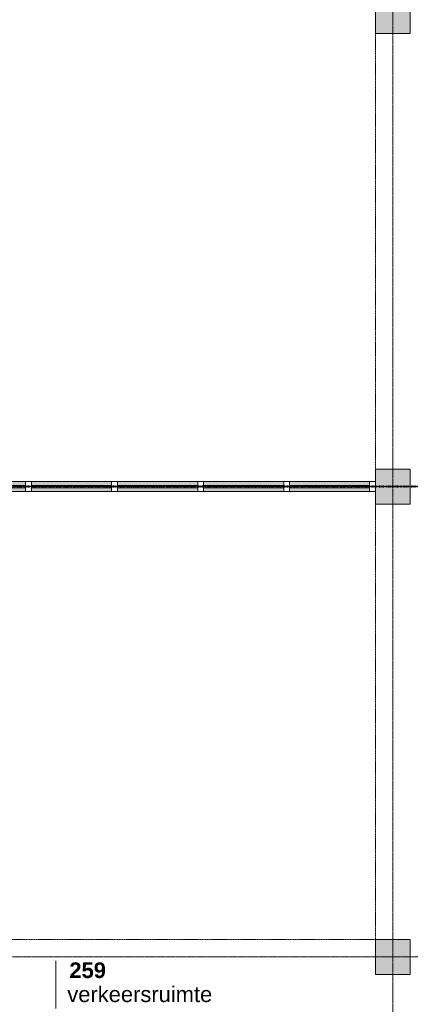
# Model space of a CAD drawing. Header units: millimetres. Extents: x -6115 to 78411, y -6358 to 59618.
# Tile 76 of 99: x 55118 to 59600, y 15657 to 26960. Entities that reach past the tile are written whole.
import ezdxf

# ---------------------------------------------------------------- set-up
doc = ezdxf.new("R2010")
doc.units = ezdxf.units.MM
for name, pattern in [('Dash', [6.35, 3.175, -3.175]), ('Dash dot', [15.875, 6.35, -4.7625, 0, -4.7625]), ('stramien', [22.225, 12.7, -3.175, 3.175, -3.175])]:
    doc.linetypes.add(name, pattern=pattern)
for name, color, linetype, lineweight in [('00_Algemeen', 7, 'Continuous', 35), ('25_Metaalconstructiewerk', 7, 'Continuous', 9), ('30_Kozijnen-ramen-deuren', 7, 'Continuous', 9)]:
    doc.layers.add(name, color=color, linetype=linetype, lineweight=lineweight)
doc.styles.add('Arial_1', font='arial.ttf', dxfattribs={"height": 180})
doc.styles.add('Arial_B', font='arialbd.ttf', dxfattribs={"height": 180})

# ---------------------------------------------------------------- blocks, each defined once
blk = doc.blocks.new('Direct Shape - 2410-10368 v1 - IFC-model constructie _zonder onderbouw_ _MM21228_-1202152-02 tweede verdieping overzicht')
at = {"layer": '25_Metaalconstructiewerk'}
blk.add_hatch(color=256, dxfattribs=at).paths.add_polyline_path([(-200, -200), (200, -200), (200, 200), (-200, 200)])
for p, q in [((200, 200), (-200, 200)), ((-200, 200), (-200, -200)), ((200, -200), (200, 200)), ((-200, -200), (200, -200))]:
    blk.add_line(p, q, dxfattribs=at)
blk = doc.blocks.new('Direct Shape - NLRS_28_SC_TLB_kolom vierkant prefab_gen_AT_kolom vierkant_gen_lxb 400x400_825648-1202153-02 tweede verdieping overzicht')
blk.add_blockref('Direct Shape - 2410-10368 v1 - IFC-model constructie _zonder onderbouw_ _MM21228_-1202152-02 tweede verdieping overzicht', (0, 0))
blk = doc.blocks.new('Direct Shape - NLRS_28_SC_TLB_kolom vierkant prefab_gen_AT_kolom vierkant_gen_lxb 400x400_800424-1202330-02 tweede verdieping overzicht')
blk.add_blockref('Direct Shape - 2410-10368 v1 - IFC-model constructie _zonder onderbouw_ _MM21228_-1202152-02 tweede verdieping overzicht', (0, 0))
blk = doc.blocks.new('Direct Shape - NLRS_28_SC_TLB_kolom vierkant prefab_gen_AT_kolom vierkant_gen_lxb 400x400_800402-1202380-02 tweede verdieping overzicht')
blk.add_blockref('Direct Shape - 2410-10368 v1 - IFC-model constructie _zonder onderbouw_ _MM21228_-1202152-02 tweede verdieping overzicht', (0, 0))
blk = doc.blocks.new('2410-10368 v1 - IFC-model constructie _zonder onderbouw_ _MM21228__ifc-1-02 tweede verdieping overzicht')
at = {"layer": '25_Metaalconstructiewerk', "lineweight": 9}
for name, p in [('Direct Shape - NLRS_28_SC_TLB_kolom vierkant prefab_gen_AT_kolom vierkant_gen_lxb 400x400_800402-1202380-02 tweede verdieping overzicht', (59400, 27000)), ('Direct Shape - NLRS_28_SC_TLB_kolom vierkant prefab_gen_AT_kolom vierkant_gen_lxb 400x400_825648-1202153-02 tweede verdieping overzicht', (59400, 21600)), ('Direct Shape - NLRS_28_SC_TLB_kolom vierkant prefab_gen_AT_kolom vierkant_gen_lxb 400x400_800424-1202330-02 tweede verdieping overzicht', (59400, 16200))]:
    blk.add_blockref(name, p, dxfattribs=at)
blk = doc.blocks.new('System Panel - 32_AEE_glas-4484378-02 tweede verdieping overzicht')
at = {"layer": '30_Kozijnen-ramen-deuren'}
for p, q in [((459.25, 12.5), (-459.25, 12.5)), ((-459.25, 12.5), (-459.25, -12.5)), ((459.25, -12.5), (459.25, 12.5)), ((-459.25, -12.5), (459.25, -12.5))]:
    blk.add_line(p, q, dxfattribs=at)
blk = doc.blocks.new('Rectangular Mullion - 31_AEE_meranti_BxD_67x114mm-5903745-02 tweede verdieping overzicht')
at = {"layer": '30_Kozijnen-ramen-deuren', "true_color": 0xc5c7c4}
h = blk.add_hatch(color=9, dxfattribs=at)
h.paths.add_polyline_path([(58215, 21543), (59133, 21543), (59133, 21587), (58215, 21587)])
h.paths.add_polyline_path([(58215, 21612), (59133, 21612), (59133, 21657), (58215, 21657)])
at = {"layer": '30_Kozijnen-ramen-deuren'}
for p, q in [((58215, 21657), (59133, 21657)), ((58215, 21543), (59133, 21543))]:
    blk.add_line(p, q, dxfattribs=at)
blk = doc.blocks.new('Rectangular Mullion - 31_AEE_meranti_BxD_67x114mm-5903751-02 tweede verdieping overzicht')
at = {"layer": '30_Kozijnen-ramen-deuren'}
for p, q in [((0, 57), (-67, 57)), ((-67, 57), (-67, -57)), ((0, -57), (0, 57)), ((-67, -57), (0, -57))]:
    blk.add_line(p, q, dxfattribs=at)
blk = doc.blocks.new('System Panel - 32_AEE_glas-4484375-02 tweede verdieping overzicht')
at = {"layer": '30_Kozijnen-ramen-deuren'}
for p, q in [((460, 12.5), (-460, 12.5)), ((-460, 12.5), (-460, -12.5)), ((460, -12.5), (460, 12.5)), ((-460, -12.5), (460, -12.5))]:
    blk.add_line(p, q, dxfattribs=at)
blk = doc.blocks.new('Rectangular Mullion - 31_AEE_meranti_BxD_67x114mm-5903747-02 tweede verdieping overzicht')
at = {"layer": '30_Kozijnen-ramen-deuren', "true_color": 0xc5c7c4}
h = blk.add_hatch(color=9, dxfattribs=at)
h.paths.add_polyline_path([(58148, 21543), (58148, 21587), (57228, 21587), (57228, 21543)])
h.paths.add_polyline_path([(58148, 21612), (58148, 21657), (57228, 21657), (57228, 21612)])
at = {"layer": '30_Kozijnen-ramen-deuren'}
for p, q in [((57228, 21657), (58148, 21657)), ((57228, 21543), (58148, 21543))]:
    blk.add_line(p, q, dxfattribs=at)
blk = doc.blocks.new('Rectangular Mullion - 31_AEE_meranti_BxD_67x114mm-5903743-02 tweede verdieping overzicht')
at = {"layer": '30_Kozijnen-ramen-deuren'}
for p, q in [((-33.5, 57), (33.5, 57)), ((-33.5, -57), (-33.5, 57)), ((33.5, 57), (33.5, -57)), ((33.5, -57), (-33.5, -57))]:
    blk.add_line(p, q, dxfattribs=at)
blk = doc.blocks.new('Rectangular Mullion - 31_AEE_meranti_BxD_67x114mm-V148-02 tweede verdieping overzicht')
at = {"layer": '30_Kozijnen-ramen-deuren', "true_color": 0xc0c0c0}
h = blk.add_hatch(dxfattribs=at)
h.set_pattern_fill('FP_232', color=9, style=0, pattern_type=2)
h.set_pattern_definition([(135, (57194, -21600), (-212.132, -212.132), [])])
h.paths.add_polyline_path([(-34, -57), (-34, 57), (33, 57), (33, -57)])
at = {"layer": '30_Kozijnen-ramen-deuren'}
for p, q in [((-34, 57), (33, 57)), ((-34, -57), (-34, 57)), ((33, 57), (33, -57)), ((33, -57), (-34, -57))]:
    blk.add_line(p, q, dxfattribs=at)
blk = doc.blocks.new('Rectangular Mullion - 31_AEE_meranti_BxD_67x114mm-V149-02 tweede verdieping overzicht')
at = {"layer": '30_Kozijnen-ramen-deuren'}
for p, q in [((-33.5, 57), (33.5, 57)), ((-33.5, -57), (-33.5, 57)), ((33.5, 57), (33.5, -57)), ((33.5, -57), (-33.5, -57))]:
    blk.add_line(p, q, dxfattribs=at)
blk = doc.blocks.new('System Panel - 32_AEE_glas-4484372-02 tweede verdieping overzicht')
at = {"layer": '30_Kozijnen-ramen-deuren'}
for p, q in [((459.75, 12.5), (-459.75, 12.5)), ((-459.75, 12.5), (-459.75, -12.5)), ((459.75, -12.5), (459.75, 12.5)), ((-459.75, -12.5), (459.75, -12.5))]:
    blk.add_line(p, q, dxfattribs=at)
blk = doc.blocks.new('Rectangular Mullion - 31_AEE_meranti_BxD_67x114mm-5903749-02 tweede verdieping overzicht')
at = {"layer": '30_Kozijnen-ramen-deuren', "true_color": 0xc5c7c4}
h = blk.add_hatch(color=9, dxfattribs=at)
h.paths.add_polyline_path([(54424, 21543), (55187, 21543), (55187, 21587), (54267, 21587), (54267, 21543)])
h.paths.add_polyline_path([(55187, 21612), (55187, 21657), (54267, 21657), (54267, 21612), (54424, 21612)])
at = {"layer": '30_Kozijnen-ramen-deuren'}
for p, q in [((54267, 21657), (55187, 21657)), ((54267, 21543), (55187, 21543))]:
    blk.add_line(p, q, dxfattribs=at)
blk = doc.blocks.new('Rectangular Mullion - 31_AEE_meranti_BxD_67x114mm-V150-02 tweede verdieping overzicht')
at = {"layer": '30_Kozijnen-ramen-deuren'}
for p, q in [((-33.5, 57), (33.5, 57)), ((-33.5, -57), (-33.5, 57)), ((33.5, 57), (33.5, -57)), ((33.5, -57), (-33.5, -57))]:
    blk.add_line(p, q, dxfattribs=at)
blk = doc.blocks.new('00_AEE_tag_ruimte_klein - Naam _ nummer-752176-02 tweede verdieping overzicht')
at = {"layer": '00_Algemeen', "lineweight": 9}
for p, q in [((-8.06, 7.17), (-8.06, 4.25)), ((-8.06, 4.47), (-8.06, 1.72))]:
    blk.add_line(p, q, dxfattribs=at)

msp = doc.modelspace()

# ---------------------------------------------------------------- linework, layer by layer
at = {"layer": '00_Algemeen', "color": 150, "linetype": 'stramien', "lineweight": 9, "true_color": 0x0080ff}
for p, q in [((59400, -4950.1), (59400, 59018.3)), ((77811.4, 21600), (-5515.3, 21600)), ((77811.4, 16200), (-5515.3, 16200))]:
    msp.add_line(p, q, dxfattribs=at)
at = {"layer": '00_Algemeen', "linetype": 'Dash', "lineweight": 9}
for p, q in [((59200, 21800), (59200, 26800)), ((59200, 21400), (59200, 16400)), ((59200, 16400), (54200, 16400))]:
    msp.add_line(p, q, dxfattribs=at)
at = {"layer": '00_Algemeen', "color": 96, "linetype": 'Dash dot', "lineweight": 50, "true_color": 0x008000}
msp.add_line((70000, 21600), (54150, 21600), dxfattribs=at)

# ---------------------------------------------------------------- block references
at = {"lineweight": 5}
msp.add_blockref('2410-10368 v1 - IFC-model constructie _zonder onderbouw_ _MM21228__ifc-1-02 tweede verdieping overzicht', (0, 0), dxfattribs=at)
at = {"layer": '00_Algemeen', "lineweight": 9, "xscale": 99.99999999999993, "yscale": 99.99999999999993, "zscale": 99.99999999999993}
msp.add_blockref('00_AEE_tag_ruimte_klein - Naam _ nummer-752176-02 tweede verdieping overzicht', (56337.2, 15438), dxfattribs=at)
at = {"layer": '30_Kozijnen-ramen-deuren'}
for name, p in [('Rectangular Mullion - 31_AEE_meranti_BxD_67x114mm-5903749-02 tweede verdieping overzicht', (0, 0)), ('Rectangular Mullion - 31_AEE_meranti_BxD_67x114mm-5903747-02 tweede verdieping overzicht', (-1974, 0)), ('Rectangular Mullion - 31_AEE_meranti_BxD_67x114mm-5903747-02 tweede verdieping overzicht', (-987, 0)), ('Rectangular Mullion - 31_AEE_meranti_BxD_67x114mm-5903747-02 tweede verdieping overzicht', (0, 0)), ('Rectangular Mullion - 31_AEE_meranti_BxD_67x114mm-5903745-02 tweede verdieping overzicht', (0, 0)), ('Rectangular Mullion - 31_AEE_meranti_BxD_67x114mm-5903751-02 tweede verdieping overzicht', (59200, 21600))]:
    msp.add_blockref(name, p, dxfattribs=at)
at = {"layer": '30_Kozijnen-ramen-deuren', "rotation": 180}
for name, p in [('System Panel - 32_AEE_glas-4484372-02 tweede verdieping overzicht', (54726.8, 21600)), ('System Panel - 32_AEE_glas-4484375-02 tweede verdieping overzicht', (55713.5, 21600)), ('System Panel - 32_AEE_glas-4484375-02 tweede verdieping overzicht', (56700.5, 21600)), ('System Panel - 32_AEE_glas-4484375-02 tweede verdieping overzicht', (57687.5, 21600)), ('System Panel - 32_AEE_glas-4484378-02 tweede verdieping overzicht', (58673.8, 21600))]:
    msp.add_blockref(name, p, dxfattribs=at)
at = {"layer": '30_Kozijnen-ramen-deuren', "extrusion": (0, 0, -1)}
for name, p in [('Rectangular Mullion - 31_AEE_meranti_BxD_67x114mm-V150-02 tweede verdieping overzicht', (-55220, 21600)), ('Rectangular Mullion - 31_AEE_meranti_BxD_67x114mm-V149-02 tweede verdieping overzicht', (-56207, 21600)), ('Rectangular Mullion - 31_AEE_meranti_BxD_67x114mm-V148-02 tweede verdieping overzicht', (-57194, 21600)), ('Rectangular Mullion - 31_AEE_meranti_BxD_67x114mm-5903743-02 tweede verdieping overzicht', (-58181, 21600))]:
    msp.add_blockref(name, p, dxfattribs=at)

# ---------------------------------------------------------------- texts
at = {"layer": '00_Algemeen', "lineweight": 9, "char_height": 180, "attachment_point": 1}
for s, insert, width, style in [('259', (55688.5, 16137.9), 505.063, 'Arial_B'), ('verkeersruimte', (55664.6, 15862.4), 1916.033, 'Arial_1')]:
    msp.add_mtext(s, dxfattribs=dict(at, insert=insert, width=width, style=style))

doc.saveas('drawing.dxf')
